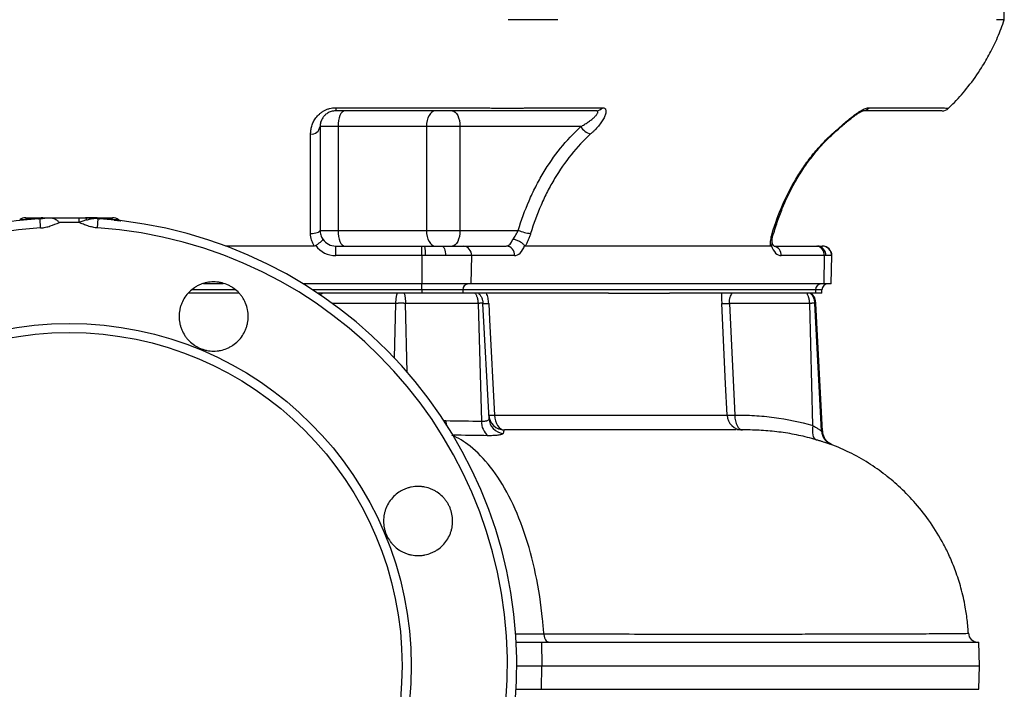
# Model space of a CAD drawing. Header units: millimetres. Extents: x 1183 to 1783, y 540 to 2623.
# Tile 4 of 10: x 1467 to 1781, y 851 to 1064. Entities that reach past the tile are written whole.
import ezdxf

# ---------------------------------------------------------------- set-up
doc = ezdxf.new("R2010")
doc.units = ezdxf.units.MM

msp = doc.modelspace()

# ---------------------------------------------------------------- linework, layer by layer
at = {"color": 7, "linetype": 'Continuous', "lineweight": 25}
for p, q in [((1780.58, 1063.58), (1780.37, 1075.59)), ((1567.76, 1035.6), (1613.82, 1035.6)), ((1567.76, 1035.6), (1567.76, 1034.59)), ((1629.64, 1035.6), (1652.67, 1035.6)), ((1737.55, 1035.6), (1760.58, 1035.6)), ((1568.48, 1029.59), (1562.76, 1029.59)), ((1568.48, 1029.59), (1568.48, 996.59)), ((1596.62, 1029.59), (1568.48, 1029.59)), ((1596.62, 1029.59), (1596.62, 996.59)), ((1607.31, 1029.59), (1596.62, 1029.59)), ((1645.77, 1029.59), (1607.31, 1029.59)), ((1607.31, 1029.59), (1607.31, 996.59)), ((1473.81, 997.35), (1473.62, 1000.28)), ((1491.96, 997.35), (1492.15, 1000.28)), ((1562.76, 996.59), (1568.48, 996.59)), ((1568.48, 996.59), (1596.62, 996.59)), ((1596.62, 996.59), (1607.31, 996.59)), ((1607.31, 996.59), (1625.85, 996.59)), ((1707.1, 995.71), (1707.11, 995.73)), ((1560.93, 991.59), (1532.72, 991.59)), ((1567.76, 988.54), (1567.76, 991.59)), ((1567.76, 991.59), (1595.18, 991.59)), ((1595.18, 988.54), (1595.18, 991.59)), ((1595.18, 991.59), (1596.11, 991.59)), ((1596.11, 991.59), (1601.48, 991.59)), ((1601.48, 991.59), (1608.35, 991.59)), ((1608.35, 991.59), (1622.06, 991.59)), ((1706.17, 991.59), (1628.11, 991.59)), ((1707.33, 991.59), (1720.64, 991.59)), ((1720.64, 991.59), (1721.08, 991.59)), ((1721.08, 991.59), (1722.61, 991.59)), ((1722.61, 991.59), (1722.68, 991.59)), ((1595.18, 988.54), (1567.76, 988.54)), ((1595.18, 988.54), (1595.18, 979.59)), ((1596.29, 988.54), (1595.18, 988.54)), ((1602.72, 988.54), (1596.29, 988.54)), ((1610.95, 988.54), (1602.72, 988.54)), ((1610.95, 988.54), (1610.81, 979.59)), ((1624.65, 988.54), (1610.95, 988.54)), ((1723.24, 988.54), (1709.53, 988.54)), ((1723.24, 988.54), (1723.11, 979.59)), ((1723.77, 988.54), (1723.24, 988.54)), ((1725.6, 988.54), (1723.77, 988.54)), ((1725.52, 979.59), (1725.68, 988.54)), ((1531.95, 979.59), (1525.69, 979.59)), ((1595.18, 979.59), (1557.34, 979.59)), ((1610.81, 979.59), (1595.18, 979.59)), ((1595.18, 977.66), (1595.18, 979.59)), ((1723.11, 979.59), (1610.81, 979.59)), ((1725.52, 979.59), (1723.11, 979.59)), ((1536.96, 976.59), (1520.89, 976.59)), ((1585.09, 976.59), (1562.03, 976.59)), ((1587.38, 976.59), (1585.09, 976.59)), ((1592.24, 976.59), (1589.55, 976.59)), ((1595.18, 976.59), (1592.24, 976.59)), ((1608.2, 977.66), (1595.18, 977.66)), ((1595.18, 977.66), (1595.18, 976.59)), ((1608.17, 976.59), (1595.18, 976.59)), ((1608.2, 977.66), (1608.17, 976.59)), ((1609.64, 976.59), (1608.17, 976.59)), ((1720.5, 977.66), (1608.2, 977.66)), ((1612.18, 976.59), (1609.64, 976.59)), ((1654.63, 976.59), (1613.21, 976.59)), ((1654.63, 976.59), (1674, 976.59)), ((1715.42, 976.59), (1674, 976.59)), ((1717.71, 976.59), (1715.42, 976.59)), ((1720.46, 976.59), (1719, 976.59)), ((1720.5, 977.66), (1720.46, 976.59)), ((1722.47, 976.59), (1720.46, 976.59)), ((1722.47, 976.59), (1722.51, 977.66)), ((1613.17, 973.35), (1589.97, 973.35)), ((1614.24, 935.88), (1613.17, 973.35)), ((1616.56, 936.67), (1614.63, 973.35)), ((1693.06, 973.35), (1694.76, 937.83)), ((1718.64, 973.35), (1693.06, 973.35)), ((1719.65, 934.48), (1718.64, 973.35)), ((1722.38, 932.82), (1720.25, 973.35)), ((1722.76, 932.72), (1720.63, 973.35)), ((1625.19, 865.59), (1633.27, 865.59)), ((1633.27, 865.59), (1633.34, 858.09)), ((1633.27, 865.59), (1772.51, 865.59)), ((1772.64, 858.09), (1772.51, 865.59)), ((1625.38, 858.09), (1633.34, 858.09)), ((1633.27, 850.59), (1633.34, 858.09)), ((1633.34, 858.09), (1772.64, 858.09)), ((1772.51, 850.59), (1772.64, 858.09)), ((1625.19, 850.59), (1633.27, 850.59)), ((1633.27, 850.59), (1772.51, 850.59))]:
    msp.add_line(p, q, dxfattribs=at)
at = {"color": 8, "linetype": 'Continuous', "lineweight": 25}
for p, q in [((1725.68, 988.54), (1725.6, 988.54)), ((1535.68, 977.66), (1522.11, 977.66)), ((1595.18, 977.66), (1560.4, 977.66)), ((1563.64, 976.59), (1562.72, 975.95)), ((1722.51, 977.66), (1720.5, 977.66)), ((1586.88, 973.35), (1566.67, 973.35)), ((1586.43, 955.99), (1586.88, 973.35)), ((1590.49, 951.52), (1589.97, 973.35)), ((1720.63, 973.35), (1720.25, 973.35)), ((1601.98, 936.07), (1602.78, 936.05)), ((1602.78, 936.05), (1602.93, 934.56)), ((1725.8, 928.36), (1725.55, 928.42))]:
    msp.add_line(p, q, dxfattribs=at)
at = {"color": 7, "linetype": 'Continuous', "lineweight": 25, "flags": 128}
for points in [[(1570.62, 1034.59), (1570.21, 1034.5), (1569.8, 1034.21), (1569.43, 1033.75), (1569.11, 1033.13), (1568.84, 1032.37), (1568.65, 1031.51), (1568.52, 1030.57), (1568.48, 1029.59)], [(1599.47, 1034.59), (1598.91, 1034.5), (1598.38, 1034.21), (1597.89, 1033.75), (1597.46, 1033.13), (1597.1, 1032.37), (1596.84, 1031.51), (1596.68, 1030.57), (1596.62, 1029.59)], [(1604.81, 1034.59), (1605.3, 1034.5), (1605.77, 1034.21), (1606.2, 1033.75), (1606.58, 1033.13), (1606.89, 1032.37), (1607.12, 1031.51), (1607.26, 1030.57), (1607.31, 1029.59)], [(1485.99, 1000.59), (1485.99, 1000.56), (1485.99, 1000.48), (1485.99, 1000.35), (1485.99, 1000.16), (1485.99, 999.94), (1485.99, 999.68), (1485.99, 999.41), (1485.99, 999.12)], [(1488.11, 1000.59), (1488.15, 1000.58), (1488.2, 1000.54), (1488.24, 1000.49), (1488.28, 1000.4), (1488.31, 1000.3), (1488.35, 1000.18), (1488.38, 1000.04), (1488.4, 999.89)], [(1559.76, 995.6), (1560.35, 995.62), (1560.91, 995.68), (1561.43, 995.77), (1561.88, 995.89), (1562.26, 996.04), (1562.53, 996.21), (1562.71, 996.4), (1562.76, 996.59)], [(1568.48, 996.59), (1568.52, 995.62), (1568.65, 994.68), (1568.84, 993.81), (1569.11, 993.06), (1569.43, 992.44), (1569.8, 991.97), (1570.21, 991.69), (1570.62, 991.59)], [(1596.62, 996.59), (1596.68, 995.62), (1596.84, 994.68), (1597.1, 993.81), (1597.46, 993.06), (1597.89, 992.44), (1598.38, 991.97), (1598.91, 991.69), (1599.47, 991.59)], [(1607.31, 996.59), (1607.26, 995.62), (1607.12, 994.68), (1606.89, 993.81), (1606.58, 993.06), (1606.2, 992.44), (1605.77, 991.97), (1605.3, 991.69), (1604.81, 991.59)], [(1601.48, 991.59), (1601.73, 991.53), (1601.96, 991.36), (1602.18, 991.08), (1602.37, 990.7), (1602.52, 990.23), (1602.63, 989.7), (1602.7, 989.13), (1602.72, 988.54)], [(1616.46, 973.35), (1616.73, 968.11), (1618.31, 937.83)], [(1692.33, 937.83), (1691.85, 947.81), (1690.63, 973.35)], [(1618.31, 937.83), (1618.4, 936.89), (1618.6, 936), (1618.9, 935.18), (1619.3, 934.47), (1619.77, 933.88), (1620.31, 933.45), (1620.89, 933.18), (1621.49, 933.09)], [(1694.76, 937.83), (1694.83, 936.89), (1694.98, 936), (1695.22, 935.18), (1695.53, 934.47), (1695.9, 933.88), (1696.33, 933.45), (1696.78, 933.18), (1697.25, 933.09)], [(1719.65, 934.48), (1719.53, 933.67), (1719.48, 932.89), (1719.5, 932.16), (1719.6, 931.51), (1719.77, 930.95), (1720.01, 930.5), (1720.31, 930.16), (1720.67, 929.96)]]:
    msp.add_lwpolyline(points, dxfattribs=at)
at = {"color": 8, "linetype": 'Continuous', "lineweight": 25, "flags": 128}
for points in [[(1725.76, 1027.24), (1726.02, 1027.28), (1726.18, 1027.39)], [(1621.49, 933.09), (1621.49, 933.09)], [(1624.85, 868.19), (1628.13, 868.19), (1634, 868.19), (1634, 868.19), (1634, 868.19)]]:
    msp.add_lwpolyline(points, dxfattribs=at)
at = {"color": 7, "linetype": 'Continuous', "lineweight": 25}
for radius in [108.89, 106]:
    msp.add_circle((1482.88, 858.09), radius, dxfattribs=at)
for centre, radius, start, end in [((1650.68, 1037.06), 2.46, 271.0632, 323.7597), ((1735.56, 1037.06), 2.46, 271.0632, 323.7597), ((1760.77, 1037.59), 3, 269.9946, 313.4045), ((1560.05, 1029.96), 2.74, 263.9607, 352.2967), ((1650.13, 1032.13), 5.05, 210.1452, 255.589), ((1482.88, 858.09), 142.5, 93.9255, 86.0745), ((1469.01, 997.59), 3, 89.9998, 128.273), ((1473.08, 1000.81), 0.549, 274.6627, 307.07), ((1474.5, 999.16), 1.43, 90.5399, 121.8243), ((1491.26, 999.16), 1.43, 58.1757, 89.4601), ((1492.27, 1001.04), 0.774, 239.225, 260.5201), ((1492.39, 1000.96), 0.687, 237.3387, 261.656), ((1492.68, 1000.81), 0.549, 232.93, 265.3373), ((1496.75, 997.59), 3, 52.6483, 90.0002), ((1482.88, 858.09), 139.55, 93.7273, 86.2727), ((1567.76, 996.59), 5, 214.6624, 270), ((1631.02, 1008.85), 13.3, 247.156, 264.7776), ((1567.76, 996.54), 8, 217.0557, 270), ((1583.59, 989.31), 12.73, 356.5353, 10.3339), ((1608.13, 988.77), 2.83, 355.2909, 85.5074), ((1621.84, 988.77), 2.83, 355.2909, 85.5074), ((1720.42, 988.77), 2.83, 355.2909, 85.5074), ((1720.91, 988.74), 2.86, 356.0811, 86.5796), ((1722.6, 988.6), 2.99, 358.8703, 89.8634), ((1722.68, 988.59), 3, 359, 90), ((1610.07, 977.73), 1.87, 94.2201, 182.0086), ((1722.36, 977.73), 1.87, 94.2201, 182.0086), ((1724.51, 977.59), 2, 90, 178), ((1715.64, 973.09), 5, 3, 44.427), ((1615.55, 985.45), 12.13, 265.6852, 274.3148), ((1691.85, 997.44), 24.12, 267.1123, 272.8877), ((1621.49, 938.09), 5, 181.5966, 270.0274), ((1617.4, 949.84), 12.04, 265.6907, 274.3093), ((1697.28, 938.05), 4.96, 182.5709, 269.6208), ((1693.54, 962.14), 24.34, 267.1423, 272.8577), ((1619.25, 935.36), 5.04, 174.0741, 234.3852), ((1621.52, 936.95), 4.97, 183.2074, 264.1187), ((1727.37, 933.08), 5, 182.9443, 248.6811), ((1772.15, 868.59), 3, 182.7092, 269.9396)]:
    msp.add_arc(centre, radius, start, end, dxfattribs=at)
at = {"color": 8, "linetype": 'Continuous', "lineweight": 25}
for centre, radius, start, end in [((1706.8, 996.02), 0.428, 254.721, 314.7117), ((1706.66, 988.75), 2.88, 355.7519, 76.7551)]:
    msp.add_arc(centre, radius, start, end, dxfattribs=at)
at = {"color": 7, "linetype": 'Continuous', "lineweight": 25}
for centre, major_axis, ratio, start_param, end_param in [((1622.18, 996.59), (0.16, 5), 0.49961, 3.157699, 4.123523), ((1624.78, 996.54), (0.16, 8), 0.499848, 3.151666, 4.075719), ((1709.66, 996.54), (0.16, 8), 0.499848, 2.227613, 3.151666)]:
    msp.add_ellipse(centre, major_axis=major_axis, ratio=ratio, start_param=start_param, end_param=end_param, dxfattribs=at)
for points, knots in [([(1638.42, 1063.59), (1637.97, 1063.59), (1637.03, 1063.59), (1635.46, 1063.59), (1633.72, 1063.59), (1632.42, 1063.59), (1631.04, 1063.59), (1629.65, 1063.59), (1627.47, 1063.59), (1625.16, 1063.59), (1623.49, 1063.59), (1622.6, 1063.59)], [0.32739495, 0.32739495, 0.32739495, 0.32739495, 0.32887954, 0.33036414, 0.33184874, 0.33333333, 0.33333333, 0.33481793, 0.33630253, 0.33778712, 0.33927172, 0.33927172, 0.33927172, 0.33927172]), ([(1762.79, 1035.45), (1763.44, 1036.06), (1765.7, 1038.19), (1769.3, 1042.44), (1773.05, 1047.68), (1776.11, 1052.97), (1778.59, 1058.06), (1779.9, 1061.71), (1780.58, 1063.59)], [0, 0, 0, 0, 0.079356, 0.276968, 0.495748, 0.653709, 0.821657, 1, 1, 1, 1]), ([(1559.76, 1027.24), (1559.76, 1027.45), (1559.77, 1027.65), (1559.8, 1028.07), (1559.83, 1028.28), (1559.92, 1028.92), (1560.01, 1029.35), (1560.28, 1030.21), (1560.45, 1030.65), (1560.88, 1031.52), (1561.14, 1031.95), (1561.61, 1032.58), (1561.78, 1032.79), (1562.15, 1033.19), (1562.34, 1033.39), (1562.76, 1033.77), (1562.99, 1033.95), (1563.47, 1034.3), (1563.73, 1034.46), (1564.27, 1034.76), (1564.55, 1034.9), (1565.14, 1035.14), (1565.45, 1035.25), (1566.41, 1035.51), (1567.08, 1035.6), (1567.76, 1035.6)], [0, 0, 0, 0, 0.0625, 0.0625, 0.125, 0.125, 0.25, 0.25, 0.375, 0.375, 0.5, 0.5, 0.5625, 0.5625, 0.625, 0.625, 0.6875, 0.6875, 0.75, 0.75, 0.8125, 0.8125, 0.875, 0.875, 1, 1, 1, 1]), ([(1567.76, 1034.59), (1567.5, 1034.59), (1567.25, 1034.57), (1566.76, 1034.5), (1566.52, 1034.44), (1566.07, 1034.3), (1565.86, 1034.22), (1565.47, 1034.04), (1565.29, 1033.94), (1564.78, 1033.62), (1564.5, 1033.39), (1564.13, 1033.03), (1564.02, 1032.91), (1563.82, 1032.67), (1563.72, 1032.54), (1563.47, 1032.18), (1563.33, 1031.93), (1563.11, 1031.44), (1563.02, 1031.2), (1562.89, 1030.72), (1562.84, 1030.49), (1562.78, 1030.04), (1562.76, 1029.82), (1562.76, 1029.59)], [0, 0, 0, 0, 0.0625, 0.0625, 0.125, 0.125, 0.1875, 0.1875, 0.25, 0.25, 0.375, 0.375, 0.4375, 0.4375, 0.5, 0.5, 0.625, 0.625, 0.75, 0.75, 0.875, 0.875, 1, 1, 1, 1]), ([(1650.73, 1034.59), (1646.18, 1034.59), (1639.35, 1034.59), (1631.96, 1034.59), (1629.11, 1034.59), (1628.26, 1034.59), (1627.97, 1034.59), (1627.4, 1034.59), (1627.09, 1034.59), (1626.41, 1034.59), (1626.05, 1034.59), (1625.29, 1034.59), (1624.88, 1034.59), (1624.04, 1034.59), (1623.59, 1034.59), (1622.66, 1034.59), (1622.18, 1034.59), (1620.7, 1034.59), (1619.66, 1034.59), (1618.03, 1034.59), (1617.47, 1034.59), (1616.36, 1034.59), (1615.8, 1034.59), (1614.96, 1034.59), (1614.68, 1034.59), (1614.12, 1034.59), (1613.83, 1034.59), (1612.98, 1034.59), (1611.29, 1034.59), (1605.07, 1034.59), (1590.37, 1034.59), (1576.81, 1034.59), (1567.76, 1034.59)], [0, 0, 0, 0, 0.25, 0.375, 0.40625, 0.40625, 0.421875, 0.421875, 0.4375, 0.4375, 0.453125, 0.453125, 0.46875, 0.46875, 0.484375, 0.484375, 0.5, 0.5, 0.53125, 0.53125, 0.546875, 0.546875, 0.5625, 0.5625, 0.570312, 0.570312, 0.578125, 0.578125, 0.59375, 0.625, 0.75, 1, 1, 1, 1]), ([(1613.82, 1035.6), (1614.01, 1035.59), (1614.21, 1035.59), (1614.61, 1035.57), (1614.81, 1035.57), (1615.4, 1035.55), (1615.8, 1035.53), (1616.97, 1035.5), (1617.74, 1035.49), (1620.05, 1035.45), (1621.5, 1035.44), (1623.55, 1035.44), (1624.22, 1035.44), (1625.49, 1035.45), (1626.09, 1035.46), (1627.22, 1035.49), (1627.76, 1035.5), (1628.51, 1035.53), (1628.75, 1035.55), (1629.1, 1035.57), (1629.21, 1035.57), (1629.43, 1035.59), (1629.54, 1035.59), (1629.64, 1035.6)], [0, 0, 0, 0, 0.03125, 0.03125, 0.0625, 0.0625, 0.125, 0.125, 0.25, 0.25, 0.5, 0.5, 0.625, 0.625, 0.75, 0.75, 0.875, 0.875, 0.9375, 0.9375, 0.96875, 0.96875, 1, 1, 1, 1]), ([(1645.77, 1029.59), (1646.16, 1029.82), (1646.55, 1030.04), (1647.3, 1030.49), (1647.66, 1030.72), (1648.36, 1031.19), (1648.69, 1031.43), (1649.32, 1031.92), (1649.63, 1032.17), (1650.17, 1032.66), (1650.41, 1032.91), (1650.72, 1033.27), (1650.81, 1033.39), (1650.97, 1033.62), (1651.04, 1033.73), (1651.15, 1033.94), (1651.18, 1034.04), (1651.22, 1034.22), (1651.22, 1034.3), (1651.18, 1034.41), (1651.16, 1034.44), (1651.11, 1034.49), (1651.08, 1034.52), (1650.96, 1034.57), (1650.86, 1034.59), (1650.73, 1034.59)], [0, 0, 0, 0, 0.125, 0.125, 0.25, 0.25, 0.375, 0.375, 0.5, 0.5, 0.625, 0.625, 0.6875, 0.6875, 0.75, 0.75, 0.8125, 0.8125, 0.875, 0.875, 0.90625, 0.90625, 0.9375, 0.9375, 1, 1, 1, 1]), ([(1652.67, 1035.6), (1652.84, 1035.6), (1653, 1035.58), (1653.26, 1035.49), (1653.37, 1035.42), (1653.56, 1035.25), (1653.63, 1035.14), (1653.73, 1034.9), (1653.77, 1034.76), (1653.81, 1034.3), (1653.76, 1033.95), (1653.6, 1033.38), (1653.53, 1033.18), (1653.36, 1032.77), (1653.26, 1032.57), (1653.05, 1032.15), (1652.93, 1031.94), (1652.67, 1031.5), (1652.53, 1031.29), (1652.07, 1030.63), (1651.74, 1030.2), (1651.01, 1029.34), (1650.62, 1028.91), (1649.99, 1028.28), (1649.78, 1028.07), (1649.33, 1027.65), (1649.11, 1027.45), (1648.88, 1027.24)], [0, 0, 0, 0, 0.0625, 0.0625, 0.125, 0.125, 0.1875, 0.1875, 0.25, 0.25, 0.375, 0.375, 0.4375, 0.4375, 0.5, 0.5, 0.5625, 0.5625, 0.625, 0.625, 0.75, 0.75, 0.875, 0.875, 0.9375, 0.9375, 1, 1, 1, 1]), ([(1725.76, 1027.24), (1725.99, 1027.45), (1726.22, 1027.65), (1726.7, 1028.07), (1726.94, 1028.28), (1727.66, 1028.92), (1728.15, 1029.35), (1729.15, 1030.21), (1729.66, 1030.65), (1730.69, 1031.52), (1731.21, 1031.95), (1732, 1032.58), (1732.26, 1032.79), (1732.8, 1033.19), (1733.06, 1033.39), (1733.59, 1033.77), (1733.85, 1033.95), (1734.37, 1034.3), (1734.64, 1034.46), (1735.15, 1034.76), (1735.4, 1034.9), (1735.89, 1035.14), (1736.12, 1035.25), (1736.81, 1035.51), (1737.21, 1035.6), (1737.55, 1035.6)], [0, 0, 0, 0, 0.0625, 0.0625, 0.125, 0.125, 0.25, 0.25, 0.375, 0.375, 0.5, 0.5, 0.5625, 0.5625, 0.625, 0.625, 0.6875, 0.6875, 0.75, 0.75, 0.8125, 0.8125, 0.875, 0.875, 1, 1, 1, 1]), ([(1726.18, 1027.38), (1726.45, 1027.63), (1727.2, 1028.31), (1728.51, 1029.44), (1729.98, 1030.7), (1731.34, 1031.83), (1732.56, 1032.77), (1733.61, 1033.52), (1734.48, 1034.06), (1735.16, 1034.41), (1735.55, 1034.57), (1735.74, 1034.6), (1735.69, 1034.6), (1735.69, 1034.6)], [0, 0, 0, 0, 0.08761, 0.242952, 0.386634, 0.513381, 0.624358, 0.721908, 0.805626, 0.877172, 0.940138, 0.99587, 1, 1, 1, 1]), ([(1760.72, 1034.59), (1760.73, 1034.59), (1760.75, 1034.59), (1760.26, 1034.59), (1759.12, 1034.59), (1755.82, 1034.59), (1748.17, 1034.59), (1740.88, 1034.59), (1735.61, 1034.59)], [0, 0, 0, 0, 0.02478, 0.075457, 0.137502, 0.201318, 0.422171, 1, 1, 1, 1]), ([(1562.76, 1029.59), (1562.76, 1027.47), (1562.76, 1025.15), (1562.76, 1022.03), (1562.76, 1021.39), (1562.76, 1020.1), (1562.76, 1019.44), (1562.76, 1017.43), (1562.76, 1016.07), (1562.76, 1011.88), (1562.76, 1008.97), (1562.76, 1002.94), (1562.76, 999.82), (1562.76, 996.59)], [0, 0, 0, 0, 0.25, 0.25, 0.3125, 0.3125, 0.375, 0.375, 0.5, 0.5, 0.75, 0.75, 1, 1, 1, 1]), ([(1625.85, 996.59), (1626.83, 999.82), (1627.98, 1002.95), (1629.96, 1007.5), (1630.67, 1008.99), (1632.17, 1011.93), (1632.97, 1013.37), (1635.48, 1017.58), (1637.31, 1020.22), (1641.29, 1025.16), (1643.44, 1027.47), (1645.77, 1029.59)], [0, 0, 0, 0, 0.25, 0.25, 0.375, 0.375, 0.5, 0.5, 0.75, 0.75, 1, 1, 1, 1]), ([(1559.76, 995.6), (1559.76, 998.7), (1559.76, 1001.69), (1559.76, 1007.46), (1559.76, 1010.24), (1559.76, 1014.25), (1559.76, 1015.56), (1559.76, 1017.48), (1559.76, 1018.11), (1559.76, 1019.36), (1559.76, 1019.97), (1559.76, 1021.77), (1559.76, 1022.93), (1559.76, 1025.16), (1559.76, 1026.22), (1559.76, 1027.24)], [0, 0, 0, 0, 0.25, 0.25, 0.5, 0.5, 0.625, 0.625, 0.6875, 0.6875, 0.75, 0.75, 0.875, 0.875, 1, 1, 1, 1]), ([(1648.88, 1027.24), (1646.65, 1025.21), (1644.59, 1023), (1640.79, 1018.26), (1639.04, 1015.74), (1636.63, 1011.71), (1635.87, 1010.33), (1634.43, 1007.52), (1633.75, 1006.08), (1631.84, 1001.7), (1630.74, 998.69), (1629.81, 995.6)], [0, 0, 0, 0, 0.25, 0.25, 0.5, 0.5, 0.625, 0.625, 0.75, 0.75, 1, 1, 1, 1]), ([(1706.69, 995.6), (1707.62, 998.7), (1708.72, 1001.69), (1711.23, 1007.46), (1712.64, 1010.24), (1715.03, 1014.25), (1715.86, 1015.56), (1717.19, 1017.48), (1717.64, 1018.11), (1718.56, 1019.36), (1719.04, 1019.97), (1720.48, 1021.77), (1721.49, 1022.93), (1723.56, 1025.16), (1724.64, 1026.22), (1725.76, 1027.24)], [0, 0, 0, 0, 0.25, 0.25, 0.5, 0.5, 0.625, 0.625, 0.6875, 0.6875, 0.75, 0.75, 0.875, 0.875, 1, 1, 1, 1]), ([(1707.21, 995.68), (1707.45, 996.5), (1708.14, 998.81), (1709.45, 1002.4), (1711.16, 1006.51), (1713.09, 1010.39), (1715.29, 1014.2), (1717.71, 1017.84), (1720.35, 1021.28), (1723.14, 1024.51), (1725.17, 1026.39), (1726.17, 1027.4), (1726.17, 1027.4)], [0, 0, 0, 0, 0.066199, 0.186882, 0.298131, 0.415673, 0.529821, 0.649421, 0.767556, 0.883768, 0.99983, 1, 1, 1, 1]), ([(1469.07, 1000.59), (1469.05, 1000.59), (1468.99, 1000.59), (1469.36, 1000.59), (1470.17, 1000.59), (1471.68, 1000.59), (1473.4, 1000.59), (1474.49, 1000.59)], [0, 0, 0, 0, 0.064929, 0.263939, 0.459631, 0.655345, 1, 1, 1, 1]), ([(1474.37, 1000.34), (1474.26, 1000.33), (1474.14, 1000.32), (1473.88, 1000.3), (1473.75, 1000.29), (1473.62, 1000.28)], [0, 0, 0, 0, 0.5, 0.5, 1, 1, 1, 1]), ([(1474.49, 1000.59), (1475.04, 1000.59), (1475.63, 1000.59), (1476.85, 1000.59), (1477.49, 1000.59), (1478.14, 1000.59)], [0, 0, 0, 0, 0.5, 0.5, 1, 1, 1, 1]), ([(1479.78, 999.12), (1479.69, 999.19), (1479.59, 999.27), (1479.41, 999.42), (1479.31, 999.5), (1479.03, 999.71), (1478.84, 999.85), (1478.46, 1000.09), (1478.27, 1000.19), (1477.89, 1000.37), (1477.69, 1000.44), (1477.5, 1000.49)], [0, 0, 0, 0, 0.125, 0.125, 0.25, 0.25, 0.5, 0.5, 0.75, 0.75, 1, 1, 1, 1]), ([(1488.4, 999.89), (1488.02, 999.77), (1487.62, 999.64), (1486.82, 999.38), (1486.4, 999.25), (1485.99, 999.12)], [0, 0, 0, 0, 0.5, 0.5, 1, 1, 1, 1]), ([(1488.11, 1000.59), (1488.55, 1000.59), (1488.99, 1000.57), (1489.87, 1000.5), (1490.3, 1000.45), (1490.73, 1000.38)], [0, 0, 0, 0, 0.5, 0.5, 1, 1, 1, 1]), ([(1491.28, 1000.59), (1490.79, 1000.59), (1490.28, 1000.59), (1489.22, 1000.59), (1488.67, 1000.59), (1488.11, 1000.59)], [0, 0, 0, 0, 0.5, 0.5, 1, 1, 1, 1]), ([(1488.4, 999.89), (1488.82, 1000.02), (1489.23, 1000.13), (1490.01, 1000.29), (1490.38, 1000.35), (1490.73, 1000.38)], [0, 0, 0, 0, 0.5, 0.5, 1, 1, 1, 1]), ([(1491.28, 1000.59), (1492.37, 1000.59), (1494.08, 1000.59), (1495.6, 1000.59), (1496.41, 1000.59), (1496.77, 1000.59), (1496.72, 1000.59), (1496.7, 1000.59)], [0, 0, 0, 0, 0.3446554, 0.5403691, 0.7360606, 0.9350712, 1, 1, 1, 1]), ([(1497.2, 999.87), (1497.71, 999.82), (1498.62, 999.72), (1499.26, 999.65), (1499.32, 999.64), (1499.34, 999.64)], [0, 0, 0, 0, 0.411157, 0.728617, 1, 1, 1, 1]), ([(1499.34, 999.64), (1499.34, 999.64), (1499.33, 999.64), (1499.31, 999.64), (1499.25, 999.65), (1499.13, 999.68), (1498.9, 999.76), (1498.69, 999.86), (1498.59, 999.97), (1498.58, 999.98)], [0, 0, 0, 0, 0.016883, 0.040185, 0.097239, 0.226635, 0.483187, 0.954529, 1, 1, 1, 1]), ([(1473.81, 997.35), (1474.34, 997.38), (1474.86, 997.46), (1475.88, 997.68), (1476.38, 997.82), (1477.86, 998.29), (1478.83, 998.69), (1479.78, 999.12)], [0, 0, 0, 0, 0.25, 0.25, 0.5, 0.5, 1, 1, 1, 1]), ([(1485.99, 999.12), (1484.99, 999.12), (1483.99, 999.12), (1482.99, 999.12), (1481.92, 999.12), (1480.85, 999.12), (1479.78, 999.12)], [0, 0, 0, 0, 0.003, 0.003, 0.003, 0.006206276, 0.006206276, 0.006206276, 0.006206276]), ([(1491.96, 997.35), (1491.43, 997.38), (1490.91, 997.46), (1489.9, 997.68), (1489.39, 997.81), (1488.4, 998.13), (1487.91, 998.31), (1486.94, 998.7), (1486.46, 998.9), (1485.99, 999.12)], [0, 0, 0, 0, 0.25, 0.25, 0.5, 0.5, 0.75, 0.75, 1, 1, 1, 1]), ([(1560.93, 991.59), (1560.74, 991.9), (1560.57, 992.21), (1560.28, 992.86), (1560.15, 993.2), (1559.86, 994.21), (1559.76, 994.9), (1559.76, 995.6)], [0, 0, 0, 0, 0.25, 0.25, 0.5, 0.5, 1, 1, 1, 1]), ([(1561.38, 991.72), (1561.54, 991.83), (1561.7, 991.95), (1562.02, 992.17), (1562.17, 992.29), (1562.46, 992.51), (1562.6, 992.62), (1562.85, 992.83), (1562.97, 992.93), (1563.18, 993.12), (1563.27, 993.21), (1563.43, 993.37), (1563.49, 993.44), (1563.59, 993.56), (1563.63, 993.61), (1563.65, 993.68), (1563.66, 993.7), (1563.66, 993.73), (1563.66, 993.74), (1563.65, 993.75)], [0, 0, 0, 0, 0.125, 0.125, 0.25, 0.25, 0.375, 0.375, 0.5, 0.5, 0.625, 0.625, 0.75, 0.75, 0.875, 0.875, 0.9375, 0.9375, 1, 1, 1, 1]), ([(1562.76, 996.59), (1562.76, 996.1), (1562.83, 995.61), (1563.06, 994.89), (1563.15, 994.65), (1563.37, 994.19), (1563.5, 993.96), (1563.65, 993.75)], [0, 0, 0, 0, 0.5, 0.5, 0.75, 0.75, 1, 1, 1, 1]), ([(1624.17, 993.75), (1624.33, 993.96), (1624.48, 994.19), (1624.78, 994.65), (1624.93, 994.89), (1625.21, 995.37), (1625.35, 995.61), (1625.61, 996.1), (1625.74, 996.35), (1625.85, 996.59)], [0, 0, 0, 0, 0.25, 0.25, 0.5, 0.5, 0.75, 0.75, 1, 1, 1, 1]), ([(1627.89, 991.72), (1627.81, 991.83), (1627.72, 991.95), (1627.5, 992.17), (1627.37, 992.29), (1627.1, 992.51), (1626.95, 992.62), (1626.63, 992.83), (1626.47, 992.93), (1626.12, 993.12), (1625.94, 993.21), (1625.58, 993.37), (1625.4, 993.44), (1625.04, 993.56), (1624.85, 993.61), (1624.59, 993.68), (1624.5, 993.7), (1624.33, 993.73), (1624.25, 993.74), (1624.17, 993.75)], [0, 0, 0, 0, 0.125, 0.125, 0.25, 0.25, 0.375, 0.375, 0.5, 0.5, 0.625, 0.625, 0.75, 0.75, 0.875, 0.875, 0.9375, 0.9375, 1, 1, 1, 1]), ([(1629.81, 995.6), (1629.7, 995.25), (1629.59, 994.9), (1629.34, 994.21), (1629.2, 993.86), (1628.92, 993.19), (1628.77, 992.86), (1628.45, 992.21), (1628.29, 991.9), (1628.11, 991.59)], [0, 0, 0, 0, 0.25, 0.25, 0.5, 0.5, 0.75, 0.75, 1, 1, 1, 1]), ([(1706.17, 991.59), (1706.15, 991.9), (1706.14, 992.21), (1706.17, 992.86), (1706.19, 993.2), (1706.33, 994.21), (1706.47, 994.9), (1706.69, 995.6)], [0, 0, 0, 0, 0.25, 0.25, 0.5, 0.5, 1, 1, 1, 1]), ([(1706.68, 992.54), (1706.67, 992.77), (1706.64, 993.31), (1706.76, 994.36), (1706.95, 995.22), (1707.09, 995.68), (1707.11, 995.72)], [0, 0, 0, 0, 0.257157, 0.605664, 0.961777, 1, 1, 1, 1]), ([(1706.39, 991.72), (1706.52, 991.92), (1706.7, 992.2), (1706.64, 992.46), (1706.63, 992.53)], [0, 0, 0, 0, 0.699729, 1, 1, 1, 1]), ([(1707.33, 991.51), (1707.33, 991.51), (1707.33, 991.51), (1707.1, 991.77), (1706.85, 992.18), (1706.72, 992.55), (1706.68, 992.66)], [0, 0, 0, 0, 0.2155129, 0.5380998, 0.8621249, 1, 1, 1, 1]), ([(1536.67, 961.41), (1536.16, 960.9), (1535.6, 960.44), (1534.71, 959.85), (1534.4, 959.66), (1533.77, 959.32), (1533.44, 959.16), (1532.44, 958.75), (1531.75, 958.54), (1530.69, 958.33), (1530.34, 958.28), (1529.61, 958.21), (1529.25, 958.19), (1528.18, 958.19), (1527.46, 958.26), (1526.4, 958.47), (1526.05, 958.56), (1525.36, 958.77), (1524.68, 959.01), (1524.03, 959.31), (1523.4, 959.65), (1523.09, 959.84), (1522.18, 960.44), (1521.63, 960.9), (1520.87, 961.66), (1520.63, 961.93), (1520.17, 962.49), (1519.95, 962.78), (1519.35, 963.67), (1519.01, 964.31), (1518.6, 965.3), (1518.47, 965.65), (1518.26, 966.34), (1518.18, 966.69), (1517.97, 967.74), (1517.89, 968.46), (1517.89, 969.91), (1517.96, 970.62), (1518.17, 971.68), (1518.26, 972.03), (1518.47, 972.72), (1518.59, 973.06), (1519, 974.06), (1519.34, 974.69), (1520.14, 975.89), (1520.6, 976.45), (1521.62, 977.47), (1522.17, 977.93), (1523.07, 978.53), (1523.38, 978.72), (1524.02, 979.06), (1524.67, 979.36), (1525.34, 979.61), (1526.03, 979.82), (1526.38, 979.91), (1527.45, 980.12), (1528.16, 980.19), (1529.24, 980.19), (1529.6, 980.17), (1530.32, 980.1), (1530.68, 980.05), (1531.74, 979.84), (1532.42, 979.63), (1533.42, 979.22), (1533.75, 979.07), (1534.39, 978.72), (1534.7, 978.54), (1535.59, 977.94), (1536.15, 977.49), (1536.92, 976.72), (1537.16, 976.45), (1537.62, 975.9), (1538.05, 975.32), (1538.42, 974.71), (1538.76, 974.07), (1538.91, 973.74), (1539.33, 972.74), (1539.54, 972.06), (1539.82, 970.65), (1539.89, 969.92), (1539.89, 968.48), (1539.83, 967.77), (1539.62, 966.71), (1539.53, 966.35), (1539.32, 965.66), (1539.2, 965.32), (1538.79, 964.33), (1538.45, 963.69), (1537.65, 962.49), (1537.19, 961.93), (1536.67, 961.41)], [0, 0, 0, 0, 0.03125, 0.03125, 0.046875, 0.046875, 0.0625, 0.0625, 0.09375, 0.09375, 0.109375, 0.109375, 0.125, 0.125, 0.15625, 0.15625, 0.171875, 0.171875, 0.1875, 0.203125, 0.203125, 0.21875, 0.21875, 0.25, 0.25, 0.265625, 0.265625, 0.28125, 0.28125, 0.3125, 0.3125, 0.328125, 0.328125, 0.34375, 0.34375, 0.375, 0.375, 0.40625, 0.40625, 0.421875, 0.421875, 0.4375, 0.4375, 0.46875, 0.46875, 0.5, 0.5, 0.53125, 0.53125, 0.546875, 0.546875, 0.5625, 0.578125, 0.578125, 0.59375, 0.59375, 0.625, 0.625, 0.640625, 0.640625, 0.65625, 0.65625, 0.6875, 0.6875, 0.703125, 0.703125, 0.71875, 0.71875, 0.75, 0.75, 0.765625, 0.765625, 0.78125, 0.796875, 0.796875, 0.8125, 0.8125, 0.84375, 0.84375, 0.875, 0.875, 0.90625, 0.90625, 0.921875, 0.921875, 0.9375, 0.9375, 0.96875, 0.96875, 1, 1, 1, 1]), ([(1586.88, 973.35), (1586.89, 973.7), (1586.91, 974.03), (1586.96, 974.52), (1586.98, 974.68), (1587.02, 975), (1587.04, 975.16), (1587.09, 975.45), (1587.12, 975.6), (1587.18, 975.87), (1587.21, 976), (1587.28, 976.26), (1587.31, 976.38), (1587.36, 976.53), (1587.37, 976.56), (1587.38, 976.59)], [0, 0, 0, 0, 0.1327759, 0.1327759, 0.1991638, 0.1991638, 0.2655518, 0.2655518, 0.329218, 0.329218, 0.3928842, 0.3928842, 0.4565505, 0.4565505, 0.4733431, 0.4733431, 0.4733431, 0.4733431]), ([(1589.55, 976.59), (1589.38, 976.59), (1589.21, 976.59), (1588.84, 976.59), (1588.65, 976.59), (1588.27, 976.59), (1588.08, 976.59), (1587.72, 976.59), (1587.54, 976.59), (1587.38, 976.59)], [0, 0, 0, 0, 0.25, 0.25, 0.5, 0.5, 0.75, 0.75, 1, 1, 1, 1]), ([(1589.55, 976.59), (1589.56, 976.56), (1589.57, 976.53), (1589.61, 976.38), (1589.64, 976.26), (1589.7, 976), (1589.72, 975.87), (1589.77, 975.6), (1589.79, 975.45), (1589.84, 975.16), (1589.86, 975), (1589.89, 974.68), (1589.91, 974.52), (1589.95, 974.03), (1589.96, 973.7), (1589.97, 973.35)], [0, 0, 0, 0, 0.0167926, 0.0167926, 0.0804589, 0.0804589, 0.1441251, 0.1441251, 0.2077913, 0.2077913, 0.2741792, 0.2741792, 0.3405672, 0.3405672, 0.4733431, 0.4733431, 0.4733431, 0.4733431]), ([(1613.17, 973.35), (1613.16, 973.42), (1613.16, 973.57), (1613.14, 973.78), (1613.12, 973.99), (1613.09, 974.19), (1613.06, 974.4), (1613.02, 974.6), (1612.97, 974.81), (1612.92, 975.01), (1612.84, 975.26), (1612.72, 975.57), (1612.57, 975.93), (1612.39, 976.28), (1612.25, 976.49), (1612.18, 976.59)], [0, 0, 0, 0, 0.058262, 0.116622, 0.175083, 0.23365, 0.292327, 0.351117, 0.410026, 0.469056, 0.528212, 0.642831, 0.759653, 0.878701, 1, 1, 1, 1]), ([(1613.21, 976.59), (1613.21, 976.59), (1613.19, 976.59), (1613.1, 976.59), (1613.03, 976.59), (1612.85, 976.59), (1612.74, 976.59), (1612.48, 976.59), (1612.34, 976.59), (1612.18, 976.59)], [0, 0, 0, 0, 0.25, 0.25, 0.5, 0.5, 0.75, 0.75, 1, 1, 1, 1]), ([(1613.21, 976.59), (1613.24, 976.56), (1613.27, 976.53), (1613.41, 976.38), (1613.52, 976.26), (1613.71, 976), (1613.8, 975.87), (1613.97, 975.6), (1614.05, 975.45), (1614.2, 975.16), (1614.27, 975), (1614.39, 974.68), (1614.44, 974.52), (1614.56, 974.03), (1614.62, 973.7), (1614.63, 973.35)], [0, 0, 0, 0, 0.0167926, 0.0167926, 0.0804589, 0.0804589, 0.1441251, 0.1441251, 0.2077913, 0.2077913, 0.2741792, 0.2741792, 0.3405672, 0.3405672, 0.4733431, 0.4733431, 0.4733431, 0.4733431]), ([(1616.46, 973.35), (1616.43, 973.92), (1616.36, 974.47), (1616.12, 975.57), (1615.95, 976.09), (1615.75, 976.59)], [0, 0, 0, 0, 0.5, 0.5, 1, 1, 1, 1]), ([(1690.59, 976.59), (1690.59, 976.34), (1690.58, 976.08), (1690.58, 975.55), (1690.58, 975.28), (1690.59, 974.47), (1690.61, 973.92), (1690.63, 973.35)], [0, 0, 0, 0, 0.25, 0.25, 0.5, 0.5, 1, 1, 1, 1]), ([(1693.06, 973.35), (1693.05, 973.53), (1693.05, 973.7), (1693.06, 974.05), (1693.07, 974.22), (1693.11, 974.54), (1693.14, 974.7), (1693.21, 975), (1693.25, 975.14), (1693.38, 975.55), (1693.48, 975.79), (1693.71, 976.23), (1693.84, 976.42), (1693.96, 976.59)], [0, 0, 0, 0, 0.125, 0.125, 0.25, 0.25, 0.375, 0.375, 0.5, 0.5, 0.75, 0.75, 1, 1, 1, 1]), ([(1718.64, 973.35), (1718.63, 973.42), (1718.63, 973.57), (1718.61, 973.78), (1718.59, 973.98), (1718.57, 974.19), (1718.53, 974.4), (1718.5, 974.6), (1718.45, 974.81), (1718.4, 975.01), (1718.33, 975.26), (1718.22, 975.57), (1718.07, 975.93), (1717.9, 976.28), (1717.77, 976.49), (1717.71, 976.59)], [0, 0, 0, 0, 0.058251, 0.116603, 0.175061, 0.233627, 0.292307, 0.351103, 0.410021, 0.469064, 0.528236, 0.642781, 0.759574, 0.878639, 1, 1, 1, 1]), ([(1718.85, 976.59), (1718.84, 976.59), (1718.8, 976.59), (1718.69, 976.59), (1718.61, 976.59), (1718.42, 976.59), (1718.3, 976.59), (1718.02, 976.59), (1717.87, 976.59), (1717.71, 976.59)], [0, 0, 0, 0, 0.25, 0.25, 0.5, 0.5, 0.75, 0.75, 1, 1, 1, 1]), ([(1718.85, 976.59), (1718.88, 976.56), (1718.91, 976.53), (1719.04, 976.38), (1719.15, 976.26), (1719.34, 976), (1719.43, 975.87), (1719.6, 975.6), (1719.68, 975.45), (1719.82, 975.16), (1719.89, 975), (1720.01, 974.68), (1720.06, 974.52), (1720.18, 974.03), (1720.24, 973.7), (1720.25, 973.35)], [0, 0, 0, 0, 0.0167926, 0.0167926, 0.0804589, 0.0804589, 0.1441251, 0.1441251, 0.2077913, 0.2077913, 0.2741792, 0.2741792, 0.3405672, 0.3405672, 0.4733431, 0.4733431, 0.4733431, 0.4733431]), ([(1589.97, 973.35), (1589.92, 973.36), (1589.82, 973.36), (1589.66, 973.36), (1589.5, 973.37), (1589.33, 973.37), (1589.17, 973.37), (1589.01, 973.37), (1588.84, 973.38), (1588.67, 973.38), (1588.45, 973.38), (1588.17, 973.38), (1587.84, 973.37), (1587.51, 973.37), (1587.19, 973.36), (1586.99, 973.36), (1586.88, 973.35)], [0, 0, 0, 0, 0.053382, 0.106518, 0.159409, 0.212055, 0.264458, 0.316618, 0.368537, 0.420215, 0.471653, 0.575558, 0.680337, 0.785999, 0.892551, 1, 1, 1, 1]), ([(1614.63, 973.35), (1614.63, 973.36), (1614.63, 973.36), (1614.62, 973.36), (1614.59, 973.37), (1614.56, 973.37), (1614.51, 973.37), (1614.46, 973.37), (1614.4, 973.38), (1614.33, 973.38), (1614.24, 973.38), (1614.16, 973.38), (1614.06, 973.38), (1613.95, 973.37), (1613.84, 973.37), (1613.72, 973.37), (1613.59, 973.37), (1613.46, 973.36), (1613.31, 973.36), (1613.22, 973.36), (1613.17, 973.35)], [0, 0, 0, 0, 0.055579, 0.11115, 0.166714, 0.222271, 0.277823, 0.333371, 0.388916, 0.444458, 0.5, 0.555542, 0.611084, 0.666629, 0.722177, 0.777729, 0.833286, 0.88885, 0.944421, 1, 1, 1, 1]), ([(1720.25, 973.35), (1720.25, 973.36), (1720.24, 973.36), (1720.22, 973.36), (1720.19, 973.37), (1720.15, 973.37), (1720.1, 973.37), (1720.04, 973.37), (1719.98, 973.38), (1719.9, 973.38), (1719.8, 973.38), (1719.65, 973.38), (1719.43, 973.37), (1719.19, 973.37), (1718.93, 973.36), (1718.73, 973.36), (1718.64, 973.35)], [0, 0, 0, 0, 0.053382, 0.106518, 0.159409, 0.212055, 0.264458, 0.316618, 0.368537, 0.420215, 0.471653, 0.575558, 0.680337, 0.785999, 0.892551, 1, 1, 1, 1]), ([(1618.31, 937.83), (1623.16, 937.83), (1632.47, 937.83), (1640.99, 937.83), (1647.09, 937.83), (1649.08, 937.83), (1651.98, 937.83), (1652.93, 937.83), (1654.81, 937.83), (1655.74, 937.83), (1660.31, 937.83), (1663.71, 937.83), (1669.99, 937.83), (1672.89, 937.83), (1678.17, 937.83), (1680.57, 937.83), (1683.78, 937.83), (1684.78, 937.83), (1686.2, 937.83), (1686.65, 937.83), (1687.53, 937.83), (1687.95, 937.83), (1689.96, 937.83), (1691.28, 937.83), (1692.33, 937.83)], [0, 0, 0, 0, 0.125, 0.25, 0.25, 0.3125, 0.3125, 0.34375, 0.34375, 0.375, 0.375, 0.5, 0.5, 0.625, 0.625, 0.75, 0.75, 0.8125, 0.8125, 0.84375, 0.84375, 0.875, 0.875, 1, 1, 1, 1]), ([(1694.76, 937.83), (1695.28, 937.83), (1695.8, 937.83), (1696.85, 937.83), (1698.41, 937.81), (1699.98, 937.74), (1703.12, 937.56), (1705.21, 937.37), (1711.45, 936.55), (1715.57, 935.69), (1719.65, 934.48)], [0, 0, 0, 0, 0.0625, 0.0625, 0.125, 0.25, 0.25, 0.5, 0.5, 1, 1, 1, 1]), ([(1614.24, 935.88), (1614.61, 935.87), (1614.94, 935.88), (1615.38, 935.93), (1615.52, 935.96), (1615.76, 936.01), (1615.87, 936.05), (1616.07, 936.12), (1616.16, 936.16), (1616.31, 936.25), (1616.37, 936.3), (1616.52, 936.45), (1616.56, 936.55), (1616.56, 936.67)], [0, 0, 0, 0, 0.25, 0.25, 0.375, 0.375, 0.5, 0.5, 0.625, 0.625, 0.75, 0.75, 1, 1, 1, 1]), ([(1719.65, 934.48), (1720.02, 934.26), (1720.37, 934.06), (1720.99, 933.68), (1721.28, 933.49), (1721.64, 933.27), (1721.75, 933.2), (1721.95, 933.07), (1722.04, 933.01), (1722.26, 932.88), (1722.35, 932.83), (1722.38, 932.82)], [0, 0, 0, 0, 0.25, 0.25, 0.5, 0.5, 0.625, 0.625, 0.75, 0.75, 1, 1, 1, 1]), ([(1634, 868.19), (1633.89, 869.75), (1633.35, 876.23), (1631.63, 887.42), (1627.98, 900.8), (1623.07, 912.4), (1617.17, 921.69), (1610.93, 928.03), (1606.67, 930.58), (1604.71, 931.42)], [0.4559873, 0.4559873, 0.4559873, 0.4559873, 0.4638987, 0.488869, 0.5138393, 0.5388096, 0.5637798, 0.5887501, 0.6101138, 0.6101138, 0.6101138, 0.6101138]), ([(1621.01, 932), (1620.99, 931.89), (1620.87, 931.79), (1620.53, 931.65), (1620.4, 931.6), (1620.08, 931.52), (1619.89, 931.48), (1619.49, 931.41), (1619.26, 931.38), (1618.77, 931.33), (1618.5, 931.31), (1617.65, 931.27), (1617.02, 931.26), (1616.32, 931.27)], [0, 0, 0, 0, 0.25, 0.25, 0.375, 0.375, 0.5, 0.5, 0.625, 0.625, 0.75, 0.75, 1, 1, 1, 1]), ([(1666.36, 933.09), (1665.45, 933.09), (1662.12, 933.09), (1656.11, 933.09), (1648.27, 933.09), (1640.03, 933.09), (1631.6, 933.09), (1625.35, 933.09), (1622.08, 933.09), (1621.49, 933.09)], [0, 0, 0, 0, 0.074868, 0.275162, 0.450088, 0.632085, 0.821157, 0.967731, 1, 1, 1, 1]), ([(1695.24, 933.09), (1695.09, 933.09), (1694.13, 933.09), (1691.71, 933.09), (1687.99, 933.09), (1683.65, 933.09), (1678.67, 933.09), (1672.96, 933.09), (1668.71, 933.09), (1666.23, 933.09), (1666.07, 933.09)], [0, 0, 0, 0, 0.030902, 0.195976, 0.35264, 0.509425, 0.666089, 0.827303, 0.988649, 1, 1, 1, 1]), ([(1698.23, 933.09), (1697.89, 933.09), (1697.08, 933.09), (1696.14, 933.09), (1695.59, 933.09)], [0, 0, 0, 0, 0.414359, 1, 1, 1, 1]), ([(1698.31, 933.09), (1698.31, 933.09), (1698.31, 933.09), (1698.31, 933.09), (1698, 933.09), (1697.69, 933.09), (1697.37, 933.09)], [-0.00000006, -0.00000006, -0.00000006, -0.00000006, 0, 0, 0, 0.001089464, 0.001089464, 0.001089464, 0.001089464]), ([(1720.67, 929.96), (1718.83, 930.51), (1716.98, 930.98), (1713.27, 931.77), (1711.4, 932.09), (1707.67, 932.6), (1705.8, 932.79), (1702.06, 933.03), (1700.19, 933.09), (1698.31, 933.09)], [0, 0, 0, 0, 0.25, 0.25, 0.5, 0.5, 0.75, 0.75, 1, 1, 1, 1]), ([(1725.81, 928.38), (1725.8, 928.39), (1725.68, 928.43), (1725.33, 928.6), (1724.73, 928.96), (1724.06, 929.55), (1723.43, 930.37), (1722.97, 931.39), (1722.74, 932.22), (1722.77, 932.66), (1722.77, 932.72)], [0, 0, 0, 0, 0.017588, 0.17848, 0.329613, 0.481044, 0.64032, 0.806747, 0.976949, 1, 1, 1, 1]), ([(1725.55, 928.42), (1725.5, 928.43), (1725.36, 928.47), (1724.99, 928.59), (1724.85, 928.64), (1724.51, 928.75), (1724.32, 928.81), (1723.9, 928.95), (1723.67, 929.02), (1723.16, 929.19), (1722.89, 929.28), (1722.31, 929.46), (1722.01, 929.56), (1721.36, 929.76), (1721.02, 929.86), (1720.67, 929.96)], [0, 0, 0, 0, 0.25, 0.25, 0.375, 0.375, 0.5, 0.5, 0.625, 0.625, 0.75, 0.75, 0.875, 0.875, 1, 1, 1, 1]), ([(1769.14, 868.43), (1769.12, 868.89), (1769.05, 870.13), (1768.85, 872.15), (1768.56, 874.46), (1767.97, 878.04), (1766.92, 882.68), (1765.19, 888.07), (1763.3, 892.69), (1760.74, 897.9), (1757.26, 903.63), (1752.59, 909.61), (1747.75, 914.62), (1742.71, 918.92), (1737.29, 922.7), (1731.63, 925.95), (1727.64, 927.59), (1725.8, 928.35)], [0, 0, 0, 0, 0.017443, 0.047774, 0.077631, 0.106945, 0.186946, 0.259858, 0.323791, 0.378636, 0.483078, 0.580957, 0.669757, 0.75036, 0.834747, 0.923428, 1, 1, 1, 1]), ([(1601.75, 896.34), (1601.24, 895.82), (1600.68, 895.37), (1599.79, 894.77), (1599.48, 894.59), (1598.85, 894.25), (1598.52, 894.09), (1597.52, 893.68), (1596.83, 893.47), (1595.77, 893.26), (1595.41, 893.2), (1594.69, 893.13), (1594.33, 893.12), (1593.26, 893.12), (1592.54, 893.19), (1591.48, 893.4), (1591.13, 893.48), (1590.44, 893.69), (1589.76, 893.94), (1589.11, 894.24), (1588.48, 894.58), (1588.17, 894.77), (1587.26, 895.37), (1586.71, 895.83), (1585.95, 896.59), (1585.71, 896.85), (1585.25, 897.41), (1585.03, 897.7), (1584.43, 898.6), (1584.09, 899.23), (1583.68, 900.23), (1583.55, 900.57), (1583.34, 901.27), (1583.26, 901.61), (1583.05, 902.67), (1582.98, 903.38), (1582.97, 904.84), (1583.05, 905.55), (1583.25, 906.61), (1583.34, 906.95), (1583.55, 907.65), (1583.67, 907.99), (1584.09, 908.99), (1584.42, 909.62), (1585.22, 910.82), (1585.69, 911.38), (1586.7, 912.4), (1587.25, 912.85), (1588.15, 913.46), (1588.47, 913.64), (1589.1, 913.98), (1589.75, 914.29), (1590.43, 914.53), (1591.11, 914.74), (1591.47, 914.83), (1592.53, 915.04), (1593.25, 915.11), (1594.32, 915.12), (1594.68, 915.1), (1595.4, 915.03), (1595.76, 914.98), (1596.82, 914.77), (1597.51, 914.56), (1598.5, 914.15), (1598.83, 913.99), (1599.47, 913.65), (1599.78, 913.47), (1600.68, 912.87), (1601.23, 912.41), (1602, 911.65), (1602.24, 911.38), (1602.7, 910.82), (1603.13, 910.25), (1603.5, 909.63), (1603.84, 909), (1604, 908.67), (1604.41, 907.67), (1604.62, 906.98), (1604.9, 905.57), (1604.97, 904.84), (1604.98, 903.41), (1604.91, 902.69), (1604.7, 901.63), (1604.61, 901.28), (1604.4, 900.59), (1604.28, 900.25), (1603.87, 899.26), (1603.53, 898.62), (1602.72, 897.41), (1602.27, 896.85), (1601.75, 896.34)], [0, 0, 0, 0, 0.03125, 0.03125, 0.046875, 0.046875, 0.0625, 0.0625, 0.09375, 0.09375, 0.109375, 0.109375, 0.125, 0.125, 0.15625, 0.15625, 0.171875, 0.171875, 0.1875, 0.203125, 0.203125, 0.21875, 0.21875, 0.25, 0.25, 0.265625, 0.265625, 0.28125, 0.28125, 0.3125, 0.3125, 0.328125, 0.328125, 0.34375, 0.34375, 0.375, 0.375, 0.40625, 0.40625, 0.421875, 0.421875, 0.4375, 0.4375, 0.46875, 0.46875, 0.5, 0.5, 0.53125, 0.53125, 0.546875, 0.546875, 0.5625, 0.578125, 0.578125, 0.59375, 0.59375, 0.625, 0.625, 0.640625, 0.640625, 0.65625, 0.65625, 0.6875, 0.6875, 0.703125, 0.703125, 0.71875, 0.71875, 0.75, 0.75, 0.765625, 0.765625, 0.78125, 0.796875, 0.796875, 0.8125, 0.8125, 0.84375, 0.84375, 0.875, 0.875, 0.90625, 0.90625, 0.921875, 0.921875, 0.9375, 0.9375, 0.96875, 0.96875, 1, 1, 1, 1]), ([(1634, 868.19), (1634.02, 867.83), (1634.09, 867.49), (1634.27, 866.85), (1634.4, 866.57), (1634.69, 866.1), (1634.86, 865.91), (1635.23, 865.66), (1635.43, 865.59), (1635.62, 865.59)], [0, 0, 0, 0, 0.25, 0.25, 0.5, 0.5, 0.75, 0.75, 1, 1, 1, 1])]:
    msp.add_open_spline(points, degree=3, knots=knots, dxfattribs=at)
for points in [[(1780.58, 1063.59), (1780.58, 1063.59), (1780.48, 1063.59), (1780.04, 1063.59), (1779.3, 1063.59), (1778.58, 1063.59), (1778.14, 1063.59)], [(1473.62, 1000.28), (1473.46, 1000.28), (1473.3, 1000.27), (1473.13, 1000.26)], [(1473.41, 1000.37), (1473.53, 1000.37), (1473.64, 1000.38), (1473.75, 1000.38)], [(1473.75, 1000.38), (1473.98, 1000.38), (1474.2, 1000.37), (1474.37, 1000.34)], [(1477.5, 1000.49), (1476.39, 1000.45), (1475.35, 1000.4), (1474.37, 1000.34)], [(1477.5, 1000.49), (1477.71, 1000.56), (1477.93, 1000.59), (1478.14, 1000.59)], [(1478.14, 1000.59), (1480.76, 1000.59), (1483.37, 1000.59), (1485.99, 1000.59)], [(1485.99, 1000.59), (1486.7, 1000.59), (1487.41, 1000.59), (1488.11, 1000.59)], [(1492.15, 1000.28), (1491.68, 1000.29), (1491.2, 1000.33), (1490.73, 1000.38)], [(1491.88, 1000.38), (1491.51, 1000.37), (1491.13, 1000.37), (1490.73, 1000.38)], [(1491.88, 1000.38), (1491.92, 1000.38), (1491.97, 1000.38), (1492.02, 1000.38)], [(1492.02, 1000.38), (1492.13, 1000.38), (1492.24, 1000.37), (1492.35, 1000.37)], [(1492.29, 1000.28), (1492.24, 1000.28), (1492.19, 1000.28), (1492.15, 1000.28)], [(1492.64, 1000.26), (1492.52, 1000.27), (1492.4, 1000.27), (1492.29, 1000.28)], [(1561.38, 991.72), (1561.25, 991.63), (1561.09, 991.59), (1560.93, 991.59)], [(1628.11, 991.59), (1628.04, 991.59), (1627.96, 991.63), (1627.89, 991.72)], [(1706.39, 991.72), (1706.32, 991.63), (1706.24, 991.59), (1706.17, 991.59)], [(1602.78, 936.05), (1606.66, 936), (1610.49, 935.95), (1614.24, 935.88)], [(1616.32, 931.27), (1612.52, 931.33), (1608.64, 931.38), (1604.71, 931.42)], [(1621.49, 933.09), (1621.3, 933.09), (1621.14, 932.75), (1621.01, 932)]]:
    msp.add_open_spline(points, degree=3, dxfattribs=at)
at = {"color": 8, "linetype": 'Continuous', "lineweight": 25}
for points, knots in [([(1760.58, 1035.6), (1760.58, 1035.6), (1761.33, 1035.54), (1762.25, 1035.48), (1762.84, 1035.44), (1762.81, 1035.44), (1762.8, 1035.44)], [0, 0, 0, 0, 0.000006, 0.50368, 0.822838, 1, 1, 1, 1]), ([(1467.16, 999.95), (1467.2, 999.95), (1467.29, 999.96), (1467.98, 1000.02), (1469.06, 1000.1), (1470.55, 1000.21), (1472.06, 1000.3), (1473.09, 1000.35), (1473.41, 1000.37)], [0, 0, 0, 0, 0.1849612, 0.3638006, 0.5477499, 0.7280773, 0.9134714, 1, 1, 1, 1]), ([(1492.35, 1000.37), (1493.04, 1000.33), (1494.43, 1000.26), (1496.09, 1000.15), (1497.4, 1000.05), (1498.23, 999.98), (1498.62, 999.95), (1498.57, 999.95), (1498.56, 999.95)], [0, 0, 0, 0, 0.1844782, 0.3743242, 0.5588205, 0.7488656, 0.9299701, 1, 1, 1, 1]), ([(1722.38, 932.82), (1722.63, 932.79), (1722.89, 932.75), (1722.76, 932.72), (1722.76, 932.72)], [0, 0, 0, 0, 0.993586, 1, 1, 1, 1]), ([(1634, 868.19), (1634, 868.19), (1639.02, 868.19), (1648.89, 868.19), (1663.03, 868.18), (1676.55, 868.18), (1689.36, 868.18), (1700.14, 868.18), (1709.05, 868.18), (1716.35, 868.18), (1723.25, 868.19), (1729.69, 868.2), (1735.67, 868.21), (1741.19, 868.22), (1746.25, 868.24), (1750.81, 868.26), (1754.87, 868.28), (1758.44, 868.3), (1761.51, 868.32), (1764.35, 868.34), (1766.75, 868.36), (1768.4, 868.39), (1769.19, 868.41), (1769.07, 868.42), (1769.03, 868.42)], [0, 0, 0, 0, 0, 0.060807, 0.121731, 0.182655, 0.244494, 0.306333, 0.348408, 0.390482, 0.432851, 0.47522, 0.517176, 0.559133, 0.601381, 0.643628, 0.685294, 0.72696, 0.768914, 0.810868, 0.865572, 0.920318, 0.975022, 1, 1, 1, 1])]:
    msp.add_open_spline(points, degree=3, knots=knots, dxfattribs=at)

doc.saveas('drawing.dxf')
